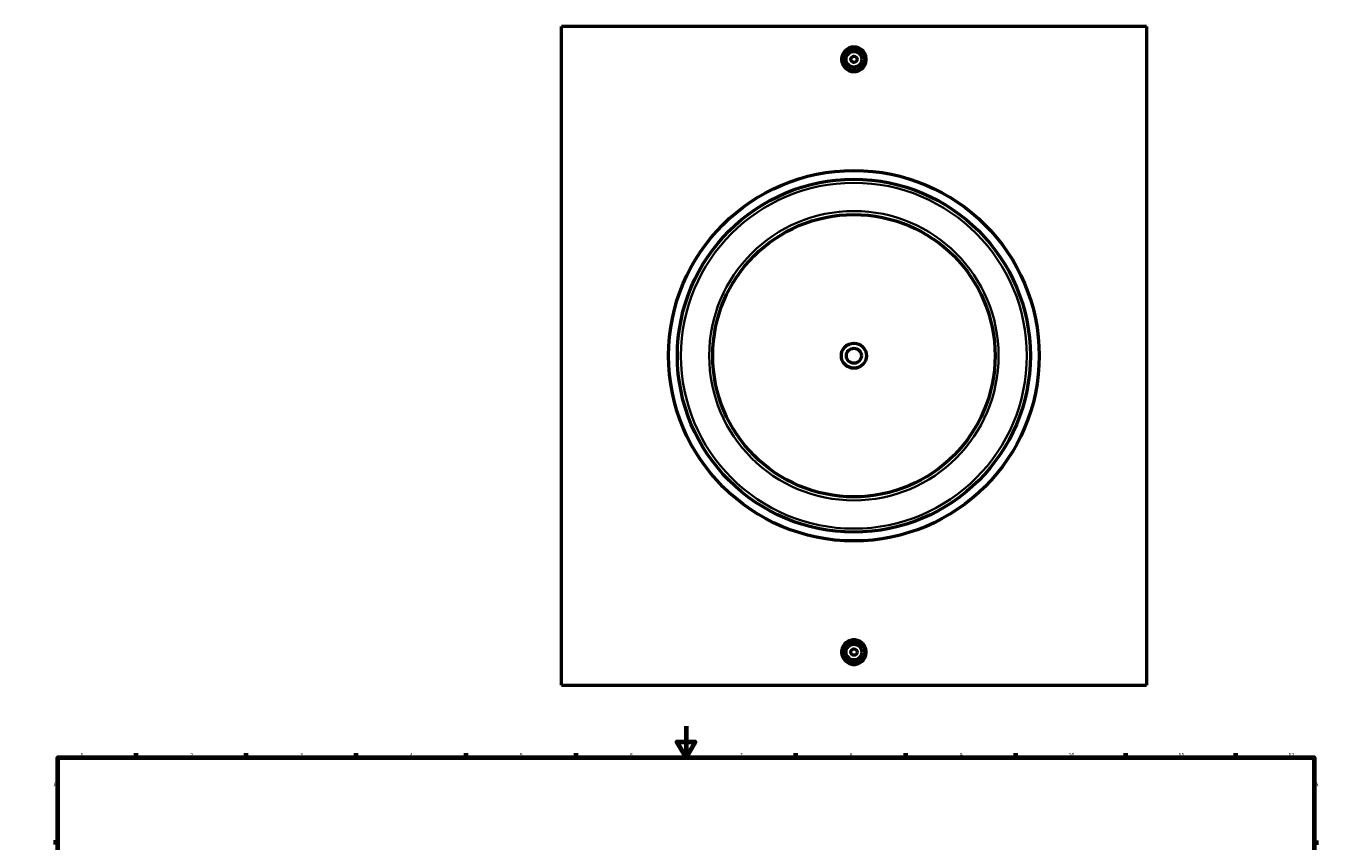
# Model space of a CAD drawing. Header units: millimetres. Extents: x -284 to 1473, y -335 to 1079.
# Tile 3 of 5: x 0 to 841, y 520 to 1040. Entities that reach past the tile are written whole.
import ezdxf

# ---------------------------------------------------------------- set-up
doc = ezdxf.new("R2010")
doc.units = ezdxf.units.MM
for name, color, linetype, lineweight in [('Border (ANSI)', 7, 'Continuous', 70), ('Visible (ANSI)', 7, 'Continuous', 50), ('Visible Narrow (ANSI)', 7, 'Continuous', 35)]:
    doc.layers.add(name, color=color, linetype=linetype, lineweight=lineweight)
doc.styles.add('Note Text (ANSI)', font='tahoma.ttf')

# ---------------------------------------------------------------- blocks, each defined once
blk = doc.blocks.new('Borders Default Border')
at = {"layer": 'Border (ANSI)'}
for p, q in [((70.08, 574), (70.08, 576.8)), ((140.17, 574), (140.17, 576.8)), ((210.25, 574), (210.25, 576.8)), ((280.33, 574), (280.33, 576.8)), ((350.42, 574), (350.42, 576.8)), ((490.58, 574), (490.58, 576.8)), ((560.67, 574), (560.67, 576.8)), ((630.75, 574), (630.75, 576.8)), ((700.83, 574), (700.83, 576.8)), ((770.92, 574), (770.92, 576.8)), ((20, 519.75), (17.2, 519.75)), ((821, 519.75), (823.8, 519.75)), ((20, 445.5), (17.2, 445.5)), ((821, 445.5), (823.8, 445.5)), ((20, 371.25), (17.2, 371.25)), ((821, 371.25), (823.8, 371.25)), ((20, 222.75), (17.2, 222.75)), ((821, 222.75), (823.8, 222.75)), ((20, 148.5), (17.2, 148.5)), ((821, 148.5), (823.8, 148.5)), ((20, 74.25), (17.2, 74.25)), ((821, 74.25), (823.8, 74.25)), ((70.08, 20), (70.08, 17.2)), ((140.17, 20), (140.17, 17.2)), ((210.25, 20), (210.25, 17.2)), ((280.33, 20), (280.33, 17.2)), ((350.42, 20), (350.42, 17.2)), ((490.58, 20), (490.58, 17.2)), ((560.67, 20), (560.67, 17.2)), ((630.75, 20), (630.75, 17.2)), ((700.83, 20), (700.83, 17.2)), ((770.92, 20), (770.92, 17.2))]:
    blk.add_line(p, q, dxfattribs=at)
at = {"layer": 'Border (ANSI)', "flags": 128}
for points in [[(420.5, 594), (420.5, 574), (414.73, 584), (426.27, 584), (420.5, 574)], [(20, 20), (20, 574), (821, 574), (821, 20), (20, 20)], [(0, 297), (20, 297), (10, 302.77), (10, 291.23), (20, 297)], [(841, 297), (821, 297), (831, 302.77), (831, 291.23), (821, 297)], [(420.5, 0), (420.5, 20), (414.73, 10), (426.27, 10), (420.5, 20)]]:
    blk.add_lwpolyline(points, dxfattribs=at)
at = {"layer": 'Border (ANSI)', "color": 5, "true_color": 0x0000ff, "char_height": 2.4, "attachment_point": 7, "style": 'Note Text (ANSI)'}
for s, insert in [('1', (34.5, 574.4)), ('2', (104.4, 574.4)), ('3', (174.46, 574.35)), ('4', (244.45, 574.4)), ('5', (314.67, 574.35)), ('6', (384.69, 574.35)), ('7', (454.8, 574.4)), ('8', (524.84, 574.35)), ('9', (594.92, 574.35)), ('10', (664.35, 574.35)), ('11', (734.43, 574.4)), ('12', (804.52, 574.4)), ('A', (17.38, 555.68)), ('A', (821.58, 555.68)), ('B', (17.67, 481.43)), ('B', (821.87, 481.43)), ('C', (17.51, 407.13)), ('C', (821.71, 407.13)), ('D', (17.52, 332.93)), ('D', (821.72, 332.93)), ('E', (17.71, 258.68)), ('E', (821.91, 258.68)), ('F', (17.78, 184.43)), ('F', (821.98, 184.43)), ('G', (17.4, 110.13)), ('G', (821.6, 110.13)), ('H', (17.53, 35.93)), ('H', (821.73, 35.93)), ('1', (34.5, 17.2)), ('2', (104.4, 17.2)), ('3', (174.46, 17.15)), ('4', (244.45, 17.2)), ('5', (314.67, 17.15)), ('6', (384.69, 17.15)), ('7', (454.8, 17.2)), ('8', (524.84, 17.15)), ('9', (594.92, 17.15)), ('10', (664.35, 17.15)), ('11', (734.43, 17.2)), ('12', (804.52, 17.2))]:
    blk.add_mtext(s, dxfattribs=dict(at, insert=insert))

msp = doc.modelspace()

# ---------------------------------------------------------------- linework, layer by layer
at = {"layer": 'Visible (ANSI)'}
for p, q in [((341.03, 620.16), (341.03, 1040.16)), ((714.03, 1040.16), (341.03, 1040.16)), ((714.03, 1040.16), (714.03, 620.16)), ((341.03, 620.16), (714.03, 620.16))]:
    msp.add_line(p, q, dxfattribs=at)
for centre, radius in [((527.53, 1019.16), 7), ((527.53, 1019.16), 5), ((527.53, 1019.16), 2), ((527.53, 830.16), 118.12), ((527.53, 830.16), 112.5), ((527.53, 830.16), 90), ((527.53, 830.16), 8), ((527.53, 830.16), 4.8), ((527.53, 641.16), 7), ((527.53, 641.16), 5), ((527.53, 641.16), 2)]:
    msp.add_circle(centre, radius, dxfattribs=at)
for points, knots in [([(535.38, 1019.16), (535.38, 1018.18), (535.18, 1017.13), (534.38, 1015.19), (533.78, 1014.31), (532.38, 1012.92), (531.5, 1012.32), (529.57, 1011.52), (528.52, 1011.32), (526.55, 1011.32), (525.5, 1011.52), (523.56, 1012.32), (522.68, 1012.92), (521.28, 1014.31), (520.68, 1015.19), (519.88, 1017.13), (519.68, 1018.18), (519.68, 1019.16), (519.68, 1020.15), (519.88, 1021.2), (520.68, 1023.13), (521.28, 1024.01), (522.68, 1025.4), (523.56, 1026.01), (525.5, 1026.81), (526.55, 1027), (528.52, 1027), (529.57, 1026.81), (531.5, 1026.01), (532.38, 1025.4), (533.78, 1024.01), (534.38, 1023.13), (535.18, 1021.2), (535.38, 1020.15), (535.38, 1019.16)], [2.364412, 2.364412, 2.364412, 2.364412, 2.660012, 2.660012, 2.955611, 2.955611, 3.251115, 3.251115, 3.546618, 3.546618, 3.842122, 3.842122, 4.137625, 4.137625, 4.433225, 4.433225, 4.728824, 4.728824, 4.728824, 5.024424, 5.024424, 5.320023, 5.320023, 5.615527, 5.615527, 5.91103, 5.91103, 6.206534, 6.206534, 6.502037, 6.502037, 6.797637, 6.797637, 7.093236, 7.093236, 7.093236, 7.093236]), ([(535.38, 641.16), (535.38, 640.18), (535.18, 639.13), (534.38, 637.19), (533.78, 636.31), (532.38, 634.92), (531.5, 634.32), (529.57, 633.52), (528.52, 633.32), (526.55, 633.32), (525.5, 633.52), (523.56, 634.32), (522.68, 634.92), (521.28, 636.31), (520.68, 637.19), (519.88, 639.13), (519.68, 640.18), (519.68, 642.15), (519.88, 643.2), (520.68, 645.13), (521.28, 646.01), (522.68, 647.4), (523.56, 648.01), (525.5, 648.81), (526.55, 649), (528.52, 649), (529.57, 648.81), (531.5, 648.01), (532.38, 647.4), (533.78, 646.01), (534.38, 645.13), (535.18, 643.2), (535.38, 642.15), (535.38, 641.16)], [0, 0, 0, 0, 0.2956, 0.2956, 0.591199, 0.591199, 0.886703, 0.886703, 1.182206, 1.182206, 1.47771, 1.47771, 1.773213, 1.773213, 2.068813, 2.068813, 2.364412, 2.364412, 2.660012, 2.660012, 2.955611, 2.955611, 3.251115, 3.251115, 3.546618, 3.546618, 3.842122, 3.842122, 4.137625, 4.137625, 4.433225, 4.433225, 4.728824, 4.728824, 4.728824, 4.728824])]:
    msp.add_open_spline(points, degree=3, knots=knots, dxfattribs=at)
at = {"layer": 'Visible Narrow (ANSI)'}
for radius in [110.25, 92.25]:
    msp.add_circle((527.53, 830.16), radius, dxfattribs=at)

# ---------------------------------------------------------------- block references
msp.add_blockref('Borders Default Border', (0, 0))

doc.saveas('drawing.dxf')
